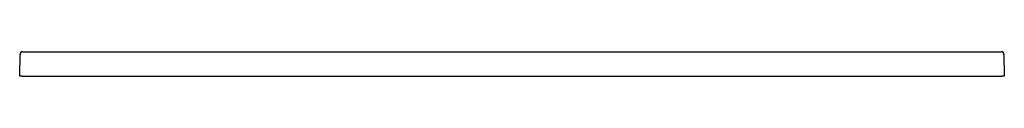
# Model space of a CAD drawing. Header units: millimetres. Extents: x 5448.07 to 5449.47, y 2332.43 to 2332.47.
import ezdxf

# ---------------------------------------------------------------- set-up
doc = ezdxf.new("R2010")
doc.units = ezdxf.units.MM
doc.layers.add('SANINDUSA', color=3, linetype='Continuous')

msp = doc.modelspace()

# ---------------------------------------------------------------- linework, layer by layer
at = {"layer": 'SANINDUSA'}
for p, q in [((5448.0689, 2332.4325), (5448.0694, 2332.4635)), ((5448.0735, 2332.4674), (5448.0822, 2332.4674)), ((5448.0822, 2332.4674), (5449.4568, 2332.4674)), ((5449.4568, 2332.4674), (5449.4655, 2332.4674)), ((5449.4696, 2332.4635), (5449.4701, 2332.4325)), ((5448.0729, 2332.4325), (5448.0689, 2332.4325)), ((5448.0729, 2332.4325), (5449.4661, 2332.4325)), ((5449.4701, 2332.4325), (5449.4661, 2332.4325))]:
    msp.add_line(p, q, dxfattribs=at)
for centre, start, end in [((5448.0734, 2332.4634), 89.4988, 178.9989), ((5449.4656, 2332.4634), 1.0011, 90.5012)]:
    msp.add_arc(centre, 0.004, start, end, dxfattribs=at)

doc.saveas('drawing.dxf')
